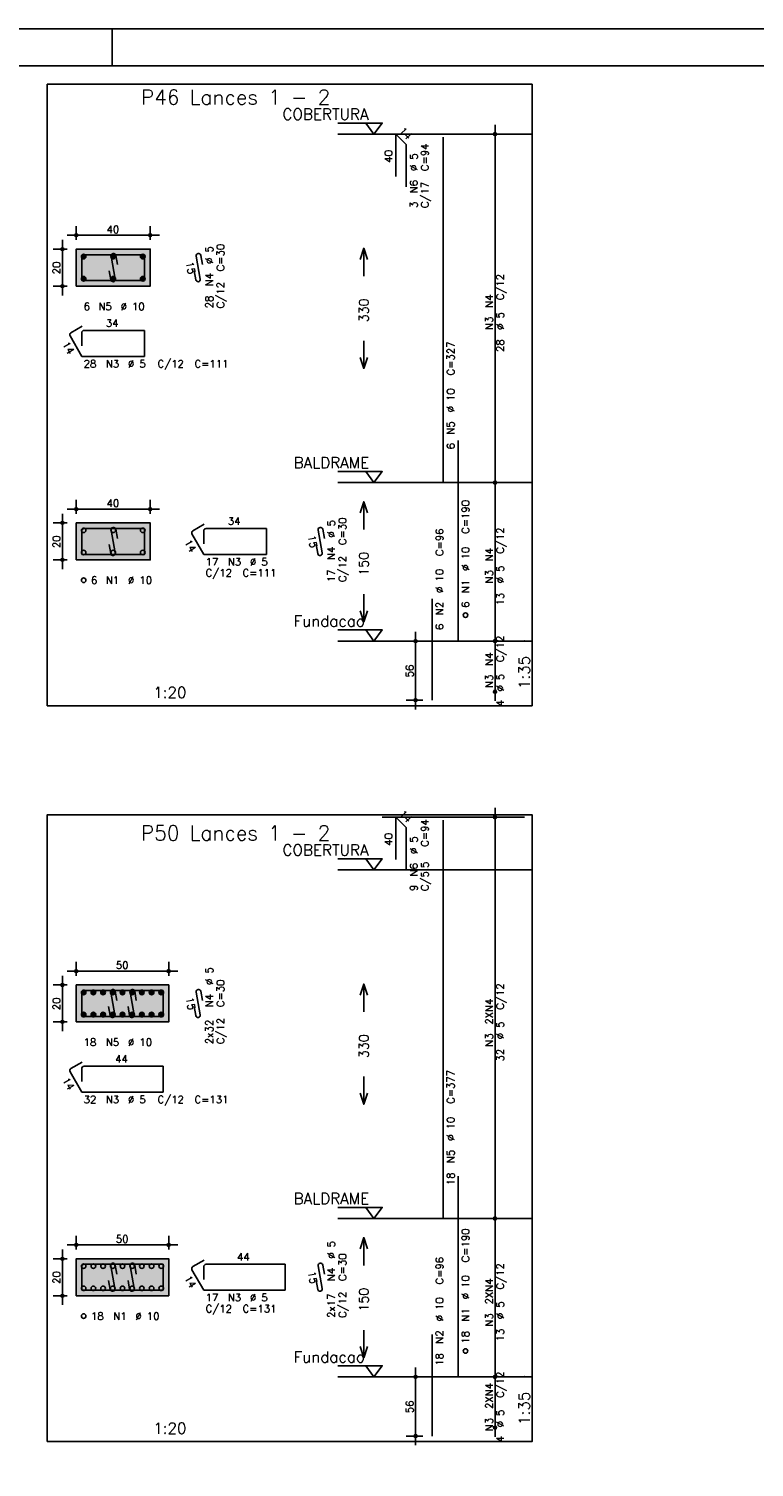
# Model space of a CAD drawing. Extents: x 0 to 84.1, y 0 to 59.4.
# Tile 6 of 7: x 44.8 to 64.5, y 20.5 to 59.4. Entities that reach past the tile are written whole.
import ezdxf

# ---------------------------------------------------------------- set-up
doc = ezdxf.new("R2010")
doc.units = 0
doc.header["$MEASUREMENT"] = 0
doc.linetypes.add('ESTILO_TQS_0002', pattern=[0.4, 0.1, -0.3])
for name, color, linetype in [('1', 1, 'CONTINUOUS'), ('2', 2, 'CONTINUOUS'), ('3', 3, 'CONTINUOUS'), ('4', 4, 'CONTINUOUS'), ('6', 6, 'CONTINUOUS'), ('7', 7, 'CONTINUOUS'), ('9', 9, 'CONTINUOUS')]:
    doc.layers.add(name, color=color, linetype=linetype)
doc.styles.get("Standard").update_dxf_attribs({"font": 'ROMANS.SHX'})

msp = doc.modelspace()

# ---------------------------------------------------------------- linework, layer by layer
at = {"layer": '1', "linetype": 'Continuous'}
for points in [[(45.345, 41.0855), (58.46, 41.0855), (58.46, 57.899786), (45.345, 57.899786), (45.345, 41.0855)], [(53.21, 56.849786), (54.41, 56.849786), (54.185, 56.549786), (53.96, 56.849786)], [(58.46, 56.549786), (53.21, 56.549786)], [(53.21, 47.421214), (54.41, 47.421214), (54.185, 47.121214), (53.96, 47.421214)], [(58.46, 47.121214), (53.21, 47.121214)], [(53.21, 43.1355), (54.41, 43.1355), (54.185, 42.8355), (53.96, 43.1355)], [(58.46, 42.8355), (53.21, 42.8355)], [(45.345, 21.1785), (58.46, 21.1785), (58.46, 38.135643), (45.345, 38.135643), (45.345, 21.1785)], [(58.26, 38.071357), (54.41, 38.071357)], [(58.26, 38.071357), (54.41, 38.071357)], [(53.21, 36.942786), (54.41, 36.942786), (54.185, 36.642786), (53.96, 36.942786)], [(58.46, 36.642786), (53.21, 36.642786)], [(53.21, 27.514214), (54.41, 27.514214), (54.185, 27.214214), (53.96, 27.514214)], [(58.46, 27.214214), (53.21, 27.214214)], [(53.21, 23.2285), (54.41, 23.2285), (54.185, 22.9285), (53.96, 23.2285)], [(58.46, 22.9285), (53.21, 22.9285)]]:
    msp.add_lwpolyline(points, dxfattribs=at)
at = {"layer": '1', "linetype": 'ESTILO_TQS_0002'}
for points in [[(46.13, 52.438), (48.13, 52.438), (48.13, 53.438), (46.13, 53.438), (46.13, 52.438)], [(46.13, 45.030857), (48.13, 45.030857), (48.13, 46.030857), (46.13, 46.030857), (46.13, 45.030857)], [(46.13, 32.531), (48.63, 32.531), (48.63, 33.531), (46.13, 33.531), (46.13, 32.531)], [(46.13, 25.123857), (48.63, 25.123857), (48.63, 26.123857), (46.13, 26.123857), (46.13, 25.123857)]]:
    msp.add_lwpolyline(points, dxfattribs=at)
at = {"layer": '2', "linetype": 'Continuous'}
for p, q in [((84.100006, 59.400002), (0, 59.400002)), ((47.100006, 58.400002), (47.100006, 59.400002)), ((57.46, 46.871214), (57.46, 56.799786)), ((57.46, 56.549786), (57.46, 56.549786)), ((45.88, 53.813), (48.38, 53.813)), ((46.13, 53.688), (46.13, 54.063)), ((48.13, 53.688), (48.13, 54.063)), ((45.88, 53.438), (45.505, 53.438)), ((45.755, 52.188), (45.755, 53.688)), ((46.13, 53.438), (46.13, 53.438)), ((46.13, 53.438), (46.13, 53.438)), ((48.13, 53.438), (48.13, 53.438)), ((45.88, 52.438), (45.505, 52.438)), ((46.13, 52.438), (46.13, 52.438)), ((57.46, 42.5855), (57.46, 47.371214)), ((57.46, 47.121214), (57.46, 47.121214)), ((57.46, 47.121214), (57.46, 47.121214)), ((45.88, 46.405857), (48.38, 46.405857)), ((46.13, 46.280857), (46.13, 46.655857)), ((48.13, 46.280857), (48.13, 46.655857)), ((45.88, 46.030857), (45.505, 46.030857)), ((45.755, 44.780857), (45.755, 46.280857)), ((46.13, 46.030857), (46.13, 46.030857)), ((46.13, 46.030857), (46.13, 46.030857)), ((48.13, 46.030857), (48.13, 46.030857)), ((45.88, 45.030857), (45.505, 45.030857)), ((46.13, 45.030857), (46.13, 45.030857)), ((55.51, 42.8355), (55.06, 42.8355)), ((55.31, 40.9855), (55.31, 43.0855)), ((55.76, 42.8355), (55.76, 42.8355)), ((57.46, 41.214071), (57.46, 43.0855)), ((57.46, 42.8355), (57.46, 42.8355)), ((57.46, 42.8355), (57.46, 42.8355)), ((57.46, 41.464071), (57.46, 41.464071)), ((55.51, 41.2355), (55.06, 41.2355)), ((55.76, 41.2355), (55.76, 41.2355)), ((57.46, 26.964214), (57.46, 38.321357)), ((57.46, 38.071357), (57.46, 38.071357)), ((45.88, 33.906), (48.88, 33.906)), ((46.13, 33.781), (46.13, 34.156)), ((48.63, 33.781), (48.63, 34.156)), ((45.88, 33.531), (45.505, 33.531)), ((45.755, 32.281), (45.755, 33.781)), ((46.13, 33.531), (46.13, 33.531)), ((46.13, 33.531), (46.13, 33.531)), ((48.63, 33.531), (48.63, 33.531)), ((45.88, 32.531), (45.505, 32.531)), ((46.13, 32.531), (46.13, 32.531)), ((57.46, 22.6785), (57.46, 27.464214)), ((57.46, 27.214214), (57.46, 27.214214)), ((57.46, 27.214214), (57.46, 27.214214)), ((45.88, 26.498857), (48.88, 26.498857)), ((46.13, 26.373857), (46.13, 26.748857)), ((48.63, 26.373857), (48.63, 26.748857)), ((45.88, 26.123857), (45.505, 26.123857)), ((45.755, 24.873857), (45.755, 26.373857)), ((46.13, 26.123857), (46.13, 26.123857)), ((46.13, 26.123857), (46.13, 26.123857)), ((48.63, 26.123857), (48.63, 26.123857)), ((45.88, 25.123857), (45.505, 25.123857)), ((46.13, 25.123857), (46.13, 25.123857)), ((55.31, 21.0785), (55.31, 23.1785)), ((57.46, 21.307071), (57.46, 23.1785)), ((55.51, 22.9285), (55.06, 22.9285)), ((55.76, 22.9285), (55.76, 22.9285)), ((57.46, 22.9285), (57.46, 22.9285)), ((57.46, 22.9285), (57.46, 22.9285)), ((57.46, 21.557071), (57.46, 21.557071)), ((55.51, 21.3285), (55.06, 21.3285)), ((55.76, 21.3285), (55.76, 21.3285))]:
    msp.add_line(p, q, dxfattribs=at)
for points in [[(83.100006, 1), (2.5, 1), (2.5, 58.400002), (83.100006, 58.400002), (83.100006, 1)], [(46.13, 52.438), (48.13, 52.438), (48.13, 53.438), (46.13, 53.438), (46.13, 52.438)], [(53.81, 53.1605), (53.91, 53.4605), (54.01, 53.1605)], [(53.91, 52.7105), (53.91, 53.4605)], [(53.91, 50.9605), (53.91, 50.2105)], [(53.81, 50.5105), (53.91, 50.2105), (54.01, 50.5105)], [(53.81, 46.303357), (53.91, 46.603357), (54.01, 46.303357)], [(53.91, 45.853357), (53.91, 46.603357)], [(46.13, 45.030857), (48.13, 45.030857), (48.13, 46.030857), (46.13, 46.030857), (46.13, 45.030857)], [(53.91, 44.103357), (53.91, 43.353357)], [(53.81, 43.653357), (53.91, 43.353357), (54.01, 43.653357)], [(46.13, 32.531), (48.63, 32.531), (48.63, 33.531), (46.13, 33.531), (46.13, 32.531)], [(53.81, 33.2535), (53.91, 33.5535), (54.01, 33.2535)], [(53.91, 32.8035), (53.91, 33.5535)], [(53.91, 31.0535), (53.91, 30.3035)], [(53.81, 30.6035), (53.91, 30.3035), (54.01, 30.6035)], [(53.81, 26.396357), (53.91, 26.696357), (54.01, 26.396357)], [(53.91, 25.946357), (53.91, 26.696357)], [(46.13, 25.123857), (48.63, 25.123857), (48.63, 26.123857), (46.13, 26.123857), (46.13, 25.123857)], [(53.91, 24.196357), (53.91, 23.446357)], [(53.81, 23.746357), (53.91, 23.446357), (54.01, 23.746357)]]:
    msp.add_lwpolyline(points, dxfattribs=at)
for centre, radius in [((57.46, 56.549786), 0.041625), ((57.46, 56.549786), 0.02075), ((46.13, 53.813), 0.04), ((46.13, 53.813), 0.02), ((48.13, 53.813), 0.04), ((48.13, 53.813), 0.02), ((45.755, 53.438), 0.04), ((45.755, 53.438), 0.02), ((45.755, 52.438), 0.04), ((45.755, 52.438), 0.02), ((57.46, 47.121214), 0.041625), ((57.46, 47.121214), 0.041625), ((57.46, 47.121214), 0.02075), ((57.46, 47.121214), 0.02075), ((46.13, 46.405857), 0.04), ((46.13, 46.405857), 0.02), ((48.13, 46.405857), 0.04), ((48.13, 46.405857), 0.02), ((45.755, 46.030857), 0.04), ((45.755, 46.030857), 0.02), ((45.755, 45.030857), 0.04), ((45.755, 45.030857), 0.02), ((55.31, 42.8355), 0.04), ((55.31, 42.8355), 0.02), ((57.46, 42.8355), 0.041625), ((57.46, 42.8355), 0.041625), ((57.46, 42.8355), 0.02075), ((57.46, 42.8355), 0.02075), ((55.31, 41.2355), 0.04), ((55.31, 41.2355), 0.02), ((57.46, 41.464071), 0.041625), ((57.46, 41.464071), 0.02075), ((57.46, 38.071357), 0.041625), ((57.46, 38.071357), 0.02075), ((46.13, 33.906), 0.04), ((46.13, 33.906), 0.02), ((48.63, 33.906), 0.04), ((48.63, 33.906), 0.02), ((45.755, 33.531), 0.04), ((45.755, 33.531), 0.02), ((45.755, 32.531), 0.04), ((45.755, 32.531), 0.02), ((57.46, 27.214214), 0.041625), ((57.46, 27.214214), 0.041625), ((57.46, 27.214214), 0.02075), ((57.46, 27.214214), 0.02075), ((46.13, 26.498857), 0.04), ((46.13, 26.498857), 0.02), ((48.63, 26.498857), 0.04), ((48.63, 26.498857), 0.02), ((45.755, 26.123857), 0.04), ((45.755, 26.123857), 0.02), ((45.755, 25.123857), 0.04), ((45.755, 25.123857), 0.02), ((55.31, 22.9285), 0.04), ((57.46, 22.9285), 0.041625), ((57.46, 22.9285), 0.041625), ((55.31, 22.9285), 0.02), ((57.46, 22.9285), 0.02075), ((57.46, 22.9285), 0.02075), ((57.46, 21.557071), 0.041625), ((57.46, 21.557071), 0.02075), ((55.31, 21.3285), 0.04), ((55.31, 21.3285), 0.02)]:
    msp.add_circle(centre, radius, dxfattribs=at)
at = {"layer": '3', "linetype": 'Continuous'}
for p, q in [((46.268156, 53.229189), (46.33881, 53.299843)), ((46.268165, 53.246875), (46.321181, 53.299892)), ((46.271831, 53.215187), (46.352838, 53.296193)), ((46.277882, 53.203559), (46.364471, 53.290149)), ((46.285828, 53.193828), (46.374208, 53.282208)), ((46.295562, 53.185884), (46.382159, 53.272482)), ((46.307198, 53.179843), (46.388158, 53.260803)), ((46.321173, 53.17614), (46.391893, 53.24686)), ((46.338878, 53.176167), (46.391897, 53.229187)), ((47.068156, 53.229189), (47.13881, 53.299843)), ((47.068165, 53.246875), (47.121181, 53.299892)), ((47.071831, 53.215187), (47.152838, 53.296193)), ((47.077882, 53.203559), (47.164471, 53.290149)), ((47.085828, 53.193828), (47.174208, 53.282208)), ((47.095562, 53.185884), (47.182159, 53.272482)), ((47.107198, 53.179843), (47.188158, 53.260803)), ((47.121173, 53.17614), (47.191893, 53.24686)), ((47.138878, 53.176167), (47.191897, 53.229187)), ((47.868156, 53.229189), (47.93881, 53.299843)), ((47.868165, 53.246875), (47.921181, 53.299892)), ((47.871831, 53.215187), (47.952838, 53.296193)), ((47.877882, 53.203559), (47.964471, 53.290149)), ((47.885828, 53.193828), (47.974208, 53.282208)), ((47.895562, 53.185884), (47.982159, 53.272482)), ((47.907198, 53.179843), (47.988158, 53.260803)), ((47.921173, 53.17614), (47.991893, 53.24686)), ((47.938878, 53.176167), (47.991897, 53.229187)), ((46.268156, 52.629189), (46.33881, 52.699843)), ((46.268165, 52.646875), (46.321181, 52.699892)), ((46.271831, 52.615187), (46.352838, 52.696193)), ((46.277882, 52.603559), (46.364471, 52.690149)), ((46.285828, 52.593828), (46.374208, 52.682208)), ((46.295562, 52.585884), (46.382159, 52.672482)), ((46.307198, 52.579843), (46.388158, 52.660803)), ((46.321173, 52.57614), (46.391893, 52.64686)), ((46.338878, 52.576167), (46.391897, 52.629187)), ((47.068156, 52.629189), (47.13881, 52.699843)), ((47.068165, 52.646875), (47.121181, 52.699892)), ((47.071831, 52.615187), (47.152838, 52.696193)), ((47.077882, 52.603559), (47.164471, 52.690149)), ((47.085828, 52.593828), (47.174208, 52.682208)), ((47.095562, 52.585884), (47.182159, 52.672482)), ((47.107198, 52.579843), (47.188158, 52.660803)), ((47.121173, 52.57614), (47.191893, 52.64686)), ((47.138878, 52.576167), (47.191897, 52.629187)), ((47.868156, 52.629189), (47.93881, 52.699843)), ((47.868165, 52.646875), (47.921181, 52.699892)), ((47.871831, 52.615187), (47.952838, 52.696193)), ((47.877882, 52.603559), (47.964471, 52.690149)), ((47.885828, 52.593828), (47.974208, 52.682208)), ((47.895562, 52.585884), (47.982159, 52.672482)), ((47.907198, 52.579843), (47.988158, 52.660803)), ((47.921173, 52.57614), (47.991893, 52.64686)), ((47.938878, 52.576167), (47.991897, 52.629187)), ((46.268156, 33.322189), (46.33881, 33.392843)), ((46.268165, 33.339875), (46.321181, 33.392892)), ((46.271831, 33.308187), (46.352838, 33.389193)), ((46.277882, 33.296559), (46.364471, 33.383149)), ((46.285828, 33.286828), (46.374208, 33.375208)), ((46.295562, 33.278884), (46.382159, 33.365482)), ((46.307198, 33.272843), (46.388158, 33.353803)), ((46.321173, 33.26914), (46.391893, 33.33986)), ((46.338878, 33.269167), (46.391897, 33.322187)), ((46.530656, 33.322189), (46.60131, 33.392843)), ((46.530665, 33.339875), (46.583681, 33.392892)), ((46.534331, 33.308187), (46.615338, 33.389193)), ((46.540382, 33.296559), (46.626971, 33.383149)), ((46.548328, 33.286828), (46.636708, 33.375208)), ((46.558062, 33.278884), (46.644659, 33.365482)), ((46.569698, 33.272843), (46.650658, 33.353803)), ((46.583673, 33.26914), (46.654393, 33.33986)), ((46.601378, 33.269167), (46.654397, 33.322187)), ((46.793156, 33.322189), (46.86381, 33.392843)), ((46.793165, 33.339875), (46.846181, 33.392892)), ((46.796831, 33.308187), (46.877838, 33.389193)), ((46.802882, 33.296559), (46.889471, 33.383149)), ((46.810828, 33.286828), (46.899208, 33.375208)), ((46.820562, 33.278884), (46.907159, 33.365482)), ((46.832198, 33.272843), (46.913158, 33.353803)), ((46.846173, 33.26914), (46.916893, 33.33986)), ((46.863878, 33.269167), (46.916897, 33.322187)), ((47.055656, 33.322189), (47.12631, 33.392843)), ((47.055665, 33.339875), (47.108681, 33.392892)), ((47.059331, 33.308187), (47.140338, 33.389193)), ((47.065382, 33.296559), (47.151971, 33.383149)), ((47.073328, 33.286828), (47.161708, 33.375208)), ((47.083062, 33.278884), (47.169659, 33.365482)), ((47.094698, 33.272843), (47.175658, 33.353803)), ((47.108673, 33.26914), (47.179393, 33.33986)), ((47.126378, 33.269167), (47.179397, 33.322187)), ((47.318156, 33.322189), (47.38881, 33.392843)), ((47.318165, 33.339875), (47.371181, 33.392892)), ((47.321831, 33.308187), (47.402838, 33.389193)), ((47.327882, 33.296559), (47.414471, 33.383149)), ((47.335828, 33.286828), (47.424208, 33.375208)), ((47.345562, 33.278884), (47.432159, 33.365482)), ((47.357198, 33.272843), (47.438158, 33.353803)), ((47.371173, 33.26914), (47.441893, 33.33986)), ((47.388878, 33.269167), (47.441897, 33.322187)), ((47.580656, 33.322189), (47.65131, 33.392843)), ((47.580665, 33.339875), (47.633681, 33.392892)), ((47.584331, 33.308187), (47.665338, 33.389193)), ((47.590382, 33.296559), (47.676971, 33.383149)), ((47.598328, 33.286828), (47.686708, 33.375208)), ((47.608062, 33.278884), (47.694659, 33.365482)), ((47.619698, 33.272843), (47.700658, 33.353803)), ((47.633673, 33.26914), (47.704393, 33.33986)), ((47.651378, 33.269167), (47.704397, 33.322187)), ((47.843156, 33.322189), (47.91381, 33.392843)), ((47.843165, 33.339875), (47.896181, 33.392892)), ((47.846831, 33.308187), (47.927838, 33.389193)), ((47.852882, 33.296559), (47.939471, 33.383149)), ((47.860828, 33.286828), (47.949208, 33.375208)), ((47.870562, 33.278884), (47.957159, 33.365482)), ((47.882198, 33.272843), (47.963158, 33.353803)), ((47.896173, 33.26914), (47.966893, 33.33986)), ((47.913878, 33.269167), (47.966897, 33.322187)), ((48.105656, 33.322189), (48.17631, 33.392843)), ((48.105665, 33.339875), (48.158681, 33.392892)), ((48.109331, 33.308187), (48.190338, 33.389193)), ((48.115382, 33.296559), (48.201971, 33.383149)), ((48.123328, 33.286828), (48.211708, 33.375208)), ((48.133062, 33.278884), (48.219659, 33.365482)), ((48.144698, 33.272843), (48.225658, 33.353803)), ((48.158673, 33.26914), (48.229393, 33.33986)), ((48.176378, 33.269167), (48.229397, 33.322187)), ((48.368156, 33.322189), (48.43881, 33.392843)), ((48.368165, 33.339875), (48.421181, 33.392892)), ((48.371831, 33.308187), (48.452838, 33.389193)), ((48.377882, 33.296559), (48.464471, 33.383149)), ((48.385828, 33.286828), (48.474208, 33.375208)), ((48.395562, 33.278884), (48.482159, 33.365482)), ((48.407198, 33.272843), (48.488158, 33.353803)), ((48.421173, 33.26914), (48.491893, 33.33986)), ((48.438878, 33.269167), (48.491897, 33.322187)), ((46.268156, 32.722189), (46.33881, 32.792843)), ((46.268165, 32.739875), (46.321181, 32.792892)), ((46.271831, 32.708187), (46.352838, 32.789193)), ((46.277882, 32.696559), (46.364471, 32.783149)), ((46.285828, 32.686828), (46.374208, 32.775208)), ((46.295562, 32.678884), (46.382159, 32.765482)), ((46.307198, 32.672843), (46.388158, 32.753803)), ((46.321173, 32.66914), (46.391893, 32.73986)), ((46.338878, 32.669167), (46.391897, 32.722187)), ((46.530656, 32.722189), (46.60131, 32.792843)), ((46.530665, 32.739875), (46.583681, 32.792892)), ((46.534331, 32.708187), (46.615338, 32.789193)), ((46.540382, 32.696559), (46.626971, 32.783149)), ((46.548328, 32.686828), (46.636708, 32.775208)), ((46.558062, 32.678884), (46.644659, 32.765482)), ((46.569698, 32.672843), (46.650658, 32.753803)), ((46.583673, 32.66914), (46.654393, 32.73986)), ((46.601378, 32.669167), (46.654397, 32.722187)), ((46.793156, 32.722189), (46.86381, 32.792843)), ((46.793165, 32.739875), (46.846181, 32.792892)), ((46.796831, 32.708187), (46.877838, 32.789193)), ((46.802882, 32.696559), (46.889471, 32.783149)), ((46.810828, 32.686828), (46.899208, 32.775208)), ((46.820562, 32.678884), (46.907159, 32.765482)), ((46.832198, 32.672843), (46.913158, 32.753803)), ((46.846173, 32.66914), (46.916893, 32.73986)), ((46.863878, 32.669167), (46.916897, 32.722187)), ((47.055656, 32.722189), (47.12631, 32.792843)), ((47.055665, 32.739875), (47.108681, 32.792892)), ((47.059331, 32.708187), (47.140338, 32.789193)), ((47.065382, 32.696559), (47.151971, 32.783149)), ((47.073328, 32.686828), (47.161708, 32.775208)), ((47.083062, 32.678884), (47.169659, 32.765482)), ((47.094698, 32.672843), (47.175658, 32.753803)), ((47.108673, 32.66914), (47.179393, 32.73986)), ((47.126378, 32.669167), (47.179397, 32.722187)), ((47.318156, 32.722189), (47.38881, 32.792843)), ((47.318165, 32.739875), (47.371181, 32.792892)), ((47.321831, 32.708187), (47.402838, 32.789193)), ((47.327882, 32.696559), (47.414471, 32.783149)), ((47.335828, 32.686828), (47.424208, 32.775208)), ((47.345562, 32.678884), (47.432159, 32.765482)), ((47.357198, 32.672843), (47.438158, 32.753803)), ((47.371173, 32.66914), (47.441893, 32.73986)), ((47.388878, 32.669167), (47.441897, 32.722187)), ((47.580656, 32.722189), (47.65131, 32.792843)), ((47.580665, 32.739875), (47.633681, 32.792892)), ((47.584331, 32.708187), (47.665338, 32.789193)), ((47.590382, 32.696559), (47.676971, 32.783149)), ((47.598328, 32.686828), (47.686708, 32.775208)), ((47.608062, 32.678884), (47.694659, 32.765482)), ((47.619698, 32.672843), (47.700658, 32.753803)), ((47.633673, 32.66914), (47.704393, 32.73986)), ((47.651378, 32.669167), (47.704397, 32.722187)), ((47.843156, 32.722189), (47.91381, 32.792843)), ((47.843165, 32.739875), (47.896181, 32.792892)), ((47.846831, 32.708187), (47.927838, 32.789193)), ((47.852882, 32.696559), (47.939471, 32.783149)), ((47.860828, 32.686828), (47.949208, 32.775208)), ((47.870562, 32.678884), (47.957159, 32.765482)), ((47.882198, 32.672843), (47.963158, 32.753803)), ((47.896173, 32.66914), (47.966893, 32.73986)), ((47.913878, 32.669167), (47.966897, 32.722187)), ((48.105656, 32.722189), (48.17631, 32.792843)), ((48.105665, 32.739875), (48.158681, 32.792892)), ((48.109331, 32.708187), (48.190338, 32.789193)), ((48.115382, 32.696559), (48.201971, 32.783149)), ((48.123328, 32.686828), (48.211708, 32.775208)), ((48.133062, 32.678884), (48.219659, 32.765482)), ((48.144698, 32.672843), (48.225658, 32.753803)), ((48.158673, 32.66914), (48.229393, 32.73986)), ((48.176378, 32.669167), (48.229397, 32.722187)), ((48.368156, 32.722189), (48.43881, 32.792843)), ((48.368165, 32.739875), (48.421181, 32.792892)), ((48.371831, 32.708187), (48.452838, 32.789193)), ((48.377882, 32.696559), (48.464471, 32.783149)), ((48.385828, 32.686828), (48.474208, 32.775208)), ((48.395562, 32.678884), (48.482159, 32.765482)), ((48.407198, 32.672843), (48.488158, 32.753803)), ((48.421173, 32.66914), (48.491893, 32.73986)), ((48.438878, 32.669167), (48.491897, 32.722187))]:
    msp.add_line(p, q, dxfattribs=at)
for centre in [(46.33, 53.238), (47.13, 53.238), (47.93, 53.238), (46.33, 52.638), (47.13, 52.638), (47.93, 52.638), (46.33, 45.830857), (47.13, 45.830857), (47.93, 45.830857), (46.33, 45.230857), (47.13, 45.230857), (47.93, 45.230857), (46.33, 44.480857), (56.66, 43.5355), (46.33, 33.331), (46.5925, 33.331), (46.855, 33.331), (47.1175, 33.331), (47.38, 33.331), (47.6425, 33.331), (47.905, 33.331), (48.1675, 33.331), (48.43, 33.331), (46.33, 32.731), (46.5925, 32.731), (46.855, 32.731), (47.1175, 32.731), (47.38, 32.731), (47.6425, 32.731), (47.905, 32.731), (48.1675, 32.731), (48.43, 32.731), (46.33, 25.923857), (46.5925, 25.923857), (46.855, 25.923857), (47.1175, 25.923857), (47.38, 25.923857), (47.6425, 25.923857), (47.905, 25.923857), (48.1675, 25.923857), (48.43, 25.923857), (46.33, 25.323857), (46.5925, 25.323857), (46.855, 25.323857), (47.1175, 25.323857), (47.38, 25.323857), (47.6425, 25.323857), (47.905, 25.323857), (48.1675, 25.323857), (48.43, 25.323857), (46.33, 24.573857), (56.66, 23.6285)]:
    msp.add_circle(centre, 0.0625, dxfattribs=at)
at = {"layer": '4', "linetype": 'Continuous'}
for p, q in [((46.28, 53.2255), (46.28, 52.588)), ((46.28, 53.2255), (46.28, 52.8755)), ((46.6925, 53.288), (46.3425, 53.288)), ((47.98, 53.288), (46.3425, 53.288)), ((47.075065, 53.245634), (47.184935, 52.630366)), ((47.242067, 53.021501), (47.198119, 53.267607)), ((47.98, 52.588), (47.98, 53.288)), ((46.28, 52.588), (47.98, 52.588)), ((47.061881, 52.608393), (47.017933, 52.854499)), ((46.28, 45.818357), (46.28, 45.180857)), ((46.28, 45.818357), (46.28, 45.468357)), ((46.6925, 45.880857), (46.3425, 45.880857)), ((47.98, 45.880857), (46.3425, 45.880857)), ((47.075065, 45.838491), (47.184935, 45.223224)), ((47.242067, 45.614358), (47.198119, 45.860465)), ((47.98, 45.180857), (47.98, 45.880857)), ((46.28, 45.180857), (47.98, 45.180857)), ((47.061881, 45.20125), (47.017933, 45.447357)), ((46.28, 33.3185), (46.28, 32.681)), ((46.28, 33.3185), (46.28, 32.9685)), ((46.6925, 33.381), (46.3425, 33.381)), ((48.48, 33.381), (46.3425, 33.381)), ((47.062565, 33.338634), (47.172435, 32.723366)), ((47.229567, 33.114501), (47.185619, 33.360607)), ((47.587565, 33.338634), (47.697435, 32.723366)), ((47.754567, 33.114501), (47.710619, 33.360607)), ((48.48, 32.681), (48.48, 33.381)), ((47.049381, 32.701393), (47.005433, 32.947499)), ((47.574381, 32.701393), (47.530433, 32.947499)), ((46.28, 32.681), (48.48, 32.681)), ((46.28, 25.911357), (46.28, 25.273857)), ((46.28, 25.911357), (46.28, 25.561357)), ((46.6925, 25.973857), (46.3425, 25.973857)), ((48.48, 25.973857), (46.3425, 25.973857)), ((47.062565, 25.931491), (47.172435, 25.316224)), ((47.229567, 25.707358), (47.185619, 25.953465)), ((47.587565, 25.931491), (47.697435, 25.316224)), ((47.754567, 25.707358), (47.710619, 25.953465)), ((48.48, 25.273857), (48.48, 25.973857)), ((47.049381, 25.29425), (47.005433, 25.540357)), ((47.574381, 25.29425), (47.530433, 25.540357)), ((46.28, 25.273857), (48.48, 25.273857))]:
    msp.add_line(p, q, dxfattribs=at)
for centre, start, end in [((47.136592, 53.256621), 10.124672, 190.124672), ((46.3425, 53.2255), 90, 180), ((46.3425, 53.2255), 90, 180), ((47.123408, 52.619379), 190.124672, 10.124672), ((46.3425, 45.818357), 90, 180), ((46.3425, 45.818357), 90, 180), ((47.136592, 45.849478), 10.124672, 190.124672), ((47.123408, 45.212237), 190.124672, 10.124672), ((46.3425, 33.3185), 90, 180), ((46.3425, 33.3185), 90, 180), ((47.124092, 33.349621), 10.124672, 190.124672), ((47.649092, 33.349621), 10.124672, 190.124672), ((47.110908, 32.712379), 190.124672, 10.124672), ((47.635908, 32.712379), 190.124672, 10.124672), ((46.3425, 25.911357), 90, 180), ((46.3425, 25.911357), 90, 180), ((47.124092, 25.942478), 10.124672, 190.124672), ((47.649092, 25.942478), 10.124672, 190.124672), ((47.110908, 25.305237), 190.124672, 10.124672), ((47.635908, 25.305237), 190.124672, 10.124672)]:
    msp.add_arc(centre, 0.0625, start, end, dxfattribs=at)
at = {"layer": '6', "linetype": 'Continuous'}
for p, q in [((54.77716, 55.406929), (54.77716, 56.549786)), ((54.77716, 56.549786), (55.060003, 56.266943)), ((56.06, 47.121214), (56.06, 56.464071)), ((55.060003, 56.266943), (55.060003, 55.124086)), ((49.375065, 53.245634), (49.484935, 52.630366)), ((49.542067, 53.021501), (49.498119, 53.267607)), ((49.361881, 52.608393), (49.317933, 52.854499)), ((45.96125, 51.090091), (46.28, 50.538)), ((46.287235, 51.350468), (45.984127, 51.175468)), ((46.28, 51.1755), (46.28, 50.8255)), ((47.98, 51.238), (46.3425, 51.238)), ((47.98, 50.538), (47.98, 51.238)), ((46.28, 50.538), (47.98, 50.538)), ((56.46, 42.8355), (56.46, 48.264071)), ((49.587235, 45.993325), (49.284127, 45.818325)), ((49.26125, 45.732948), (49.58, 45.180857)), ((49.58, 45.818357), (49.58, 45.468357)), ((51.28, 45.880857), (49.6425, 45.880857)), ((51.28, 45.180857), (51.28, 45.880857)), ((52.675065, 45.838491), (52.784935, 45.223224)), ((52.842067, 45.614358), (52.798119, 45.860465)), ((49.58, 45.180857), (51.28, 45.180857)), ((52.661881, 45.20125), (52.617933, 45.447357)), ((55.76, 41.2355), (55.76, 43.978357)), ((54.77716, 36.9285), (54.77716, 38.071357)), ((54.77716, 38.071357), (55.060003, 37.788514)), ((55.060003, 37.788514), (55.060003, 36.645657)), ((56.06, 27.214214), (56.06, 37.985643)), ((49.375065, 33.338634), (49.484935, 32.723366)), ((49.542067, 33.114501), (49.498119, 33.360607)), ((49.361881, 32.701393), (49.317933, 32.947499)), ((45.96125, 31.183091), (46.28, 30.631)), ((46.287235, 31.443468), (45.984127, 31.268468)), ((46.28, 31.2685), (46.28, 30.9185)), ((48.48, 31.331), (46.3425, 31.331)), ((48.48, 30.631), (48.48, 31.331)), ((46.28, 30.631), (48.48, 30.631)), ((56.46, 22.9285), (56.46, 28.357071)), ((49.587235, 26.086325), (49.284127, 25.911325)), ((49.26125, 25.825948), (49.58, 25.273857)), ((49.58, 25.911357), (49.58, 25.561357)), ((51.78, 25.973857), (49.6425, 25.973857)), ((51.78, 25.273857), (51.78, 25.973857)), ((52.675065, 25.931491), (52.784935, 25.316224)), ((52.842067, 25.707358), (52.798119, 25.953465)), ((52.661881, 25.29425), (52.617933, 25.540357)), ((49.58, 25.273857), (51.78, 25.273857)), ((55.76, 21.3285), (55.76, 24.071357))]:
    msp.add_line(p, q, dxfattribs=at)
for centre, start, end in [((49.436592, 53.256621), 10.124672, 190.124672), ((49.423408, 52.619379), 190.124672, 10.124672), ((46.015377, 51.121341), 120, 210), ((46.3425, 51.1755), 90, 180), ((49.315377, 45.764198), 120, 210), ((49.6425, 45.818357), 90, 180), ((52.736592, 45.849478), 10.124672, 190.124672), ((52.723408, 45.212237), 190.124672, 10.124672), ((49.436592, 33.349621), 10.124672, 190.124672), ((49.423408, 32.712379), 190.124672, 10.124672), ((46.015377, 31.214341), 120, 210), ((46.3425, 31.2685), 90, 180), ((49.315377, 25.857198), 120, 210), ((49.6425, 25.911357), 90, 180), ((52.736592, 25.942478), 10.124672, 190.124672), ((52.723408, 25.305237), 190.124672, 10.124672)]:
    msp.add_arc(centre, 0.0625, start, end, dxfattribs=at)
at = {"layer": '9', "linetype": 'Continuous'}
for points in [[(46.13, 52.438), (48.13, 52.438), (48.13, 53.438)], [(46.13, 52.438), (48.13, 53.438), (46.13, 53.438)], [(46.13, 52.438), (46.13, 53.438), (46.13, 52.438)], [(46.13, 45.030857), (48.13, 45.030857), (48.13, 46.030857)], [(46.13, 45.030857), (48.13, 46.030857), (46.13, 46.030857)], [(46.13, 45.030857), (46.13, 46.030857), (46.13, 45.030857)], [(46.13, 32.531), (48.63, 32.531), (48.63, 33.531)], [(46.13, 32.531), (48.63, 33.531), (46.13, 33.531)], [(46.13, 32.531), (46.13, 33.531), (46.13, 32.531)], [(46.13, 25.123857), (48.63, 25.123857), (48.63, 26.123857)], [(46.13, 25.123857), (48.63, 26.123857), (46.13, 26.123857)], [(46.13, 25.123857), (46.13, 26.123857), (46.13, 25.123857)]]:
    msp.add_solid(points, dxfattribs=at)

# ---------------------------------------------------------------- texts
at = {"layer": '1', "linetype": 'Continuous'}
for s, p in [('COBERTURA', (51.71, 56.939786)), ('BALDRAME', (52.01, 47.511214)), ('Fundacao', (52.01, 43.2255)), ('COBERTURA', (51.71, 37.032786)), ('BALDRAME', (52.01, 27.604214)), ('Fundacao', (52.01, 23.3185))]:
    msp.add_text(s, height=0.3, dxfattribs=at).set_placement(p)
at = {"layer": '2', "linetype": 'Continuous'}
for s, height, rotation, p in [('14', 0.2, 315, (54.847871, 56.620496)), ('40', 0.2, 90, (54.67716, 55.778357)), ('C=94', 0.2, 90, (55.66, 55.549786)), ('%%c 5', 0.2, 90, (55.36, 55.549786)), ('N6', 0.2, 90, (55.36, 54.949786)), ('C/17', 0.2, 90, (55.66, 54.549786)), ('3', 0.2, 90, (55.36, 54.549786)), ('%%c 5', 0.2, 90, (49.83, 53.038)), ('C=30', 0.2, 90, (50.13, 52.838)), ('20', 0.2, 90, (45.695, 52.758)), ('15', 0.2, 280.124672, (49.099514, 53.082148)), ('N4', 0.2, 90, (49.83, 52.438)), ('C/12', 0.2, 90, (57.7, 52.0555)), ('C/12', 0.2, 90, (50.13, 51.838)), ('N4', 0.2, 90, (57.4, 51.8555)), ('28', 0.2, 90, (49.83, 51.838)), ('330', 0.25, 90, (54.035, 51.4605)), ('N3', 0.2, 90, (57.4, 51.2555)), ('%%c 5', 0.2, 90, (57.7, 51.2555)), ('14', 0.2, 300, (45.745192, 50.864314)), ('C=327', 0.2, 90, (56.36, 50.021214)), ('28', 0.2, 90, (57.7, 50.6555)), ('%%c 10', 0.2, 90, (56.36, 49.021214)), ('N5', 0.2, 90, (56.36, 48.421214)), ('6', 0.2, 90, (56.36, 48.021214)), ('C=190', 0.2, 90, (56.76, 45.7355)), ('%%c 5', 0.2, 90, (53.13, 45.630857)), ('C=30', 0.2, 90, (53.43, 45.430857)), ('20', 0.2, 90, (45.695, 45.350857)), ('14', 0.2, 300, (49.045192, 45.507171)), ('15', 0.2, 280.124672, (52.399514, 45.675005)), ('C=96', 0.2, 90, (56.06, 45.1355)), ('C/12', 0.2, 90, (57.7, 45.198357)), ('N4', 0.2, 90, (53.13, 45.030857)), ('150', 0.25, 90, (54.035, 44.603357)), ('%%c 10', 0.2, 90, (56.76, 44.7355)), ('N4', 0.2, 90, (57.4, 44.998357)), ('C/12', 0.2, 90, (53.43, 44.430857)), ('%%c 5', 0.2, 90, (57.7, 44.398357)), ('17', 0.2, 90, (53.13, 44.430857)), ('%%c 10', 0.2, 90, (56.06, 44.1355)), ('N1', 0.2, 90, (56.76, 44.1355)), ('N3', 0.2, 90, (57.4, 44.398357)), ('13', 0.2, 90, (57.7, 43.798357)), ('N2', 0.2, 90, (56.06, 43.5355)), ('6', 0.2, 90, (56.76, 43.7355)), ('6', 0.2, 90, (56.06, 43.1355)), ('C/12', 0.2, 90, (57.7, 42.269786)), ('N4', 0.2, 90, (57.4, 42.169786)), ('56', 0.2, 90, (55.25, 41.8555)), ('1:35', 0.3, 90, (58.4, 41.5355)), ('N3', 0.2, 90, (57.4, 41.569786)), ('%%c 5', 0.2, 90, (57.7, 41.469786)), ('4', 0.2, 90, (57.7, 41.069786)), ('14', 0.2, 315, (54.847871, 38.142068)), ('C=94', 0.2, 90, (55.66, 37.271357)), ('40', 0.2, 90, (54.67716, 37.299929)), ('%%c 5', 0.2, 90, (55.36, 37.071357)), ('N6', 0.2, 90, (55.36, 36.471357)), ('C/5.5', 0.2, 90, (55.66, 36.071357)), ('9', 0.2, 90, (55.36, 36.071357)), ('%%c 5', 0.2, 90, (49.83, 33.531)), ('C=30', 0.2, 90, (50.13, 32.931)), ('20', 0.2, 90, (45.695, 32.851)), ('15', 0.2, 280.124672, (49.099514, 33.175148)), ('N4', 0.2, 90, (49.83, 32.931)), ('2XN4', 0.2, 90, (57.4, 32.462786)), ('C/12', 0.2, 90, (57.7, 32.862786)), ('2x32', 0.2, 90, (49.83, 31.931)), ('C/12', 0.2, 90, (50.13, 31.931)), ('%%c 5', 0.2, 90, (57.7, 32.062786)), ('330', 0.25, 90, (54.035, 31.5535)), ('N3', 0.2, 90, (57.4, 31.862786)), ('32', 0.2, 90, (57.7, 31.462786)), ('14', 0.2, 300, (45.745192, 30.957314)), ('C=377', 0.2, 90, (56.36, 30.314214)), ('%%c 10', 0.2, 90, (56.36, 29.314214)), ('N5', 0.2, 90, (56.36, 28.714214)), ('18', 0.2, 90, (56.36, 28.114214)), ('%%c 5', 0.2, 90, (53.13, 26.123857)), ('C=190', 0.2, 90, (56.76, 26.0285)), ('C=30', 0.2, 90, (53.43, 25.523857)), ('20', 0.2, 90, (45.695, 25.443857)), ('15', 0.2, 280.124672, (52.399514, 25.768005)), ('N4', 0.2, 90, (53.13, 25.523857)), ('C=96', 0.2, 90, (56.06, 25.4285)), ('C/12', 0.2, 90, (57.7, 25.291357)), ('14', 0.2, 300, (49.045192, 25.600171)), ('%%c 10', 0.2, 90, (56.76, 25.0285)), ('2XN4', 0.2, 90, (57.4, 24.891357)), ('2x17', 0.2, 90, (53.13, 24.523857)), ('C/12', 0.2, 90, (53.43, 24.523857)), ('150', 0.25, 90, (54.035, 24.696357)), ('%%c 10', 0.2, 90, (56.06, 24.4285)), ('N1', 0.2, 90, (56.76, 24.4285)), ('N3', 0.2, 90, (57.4, 24.291357)), ('%%c 5', 0.2, 90, (57.7, 24.491357)), ('N2', 0.2, 90, (56.06, 23.8285)), ('13', 0.2, 90, (57.7, 23.891357)), ('18', 0.2, 90, (56.76, 23.8285)), ('18', 0.2, 90, (56.06, 23.2285)), ('2XN4', 0.2, 90, (57.4, 22.062786)), ('C/12', 0.2, 90, (57.7, 22.362786)), ('56', 0.2, 90, (55.25, 21.9485)), ('1:35', 0.3, 90, (58.4, 21.6285)), ('N3', 0.2, 90, (57.4, 21.462786)), ('%%c 5', 0.2, 90, (57.7, 21.562786)), ('4', 0.2, 90, (57.7, 21.162786))]:
    msp.add_text(s, height=height, rotation=rotation, dxfattribs=at).set_placement(p)
for s, height, p in [('2', 0.01, (58.25, 56.549786)), ('40', 0.2, (46.95, 53.873)), ('6', 0.2, (46.33, 51.788)), ('N5', 0.2, (46.73, 51.788)), ('%%c 10', 0.2, (47.33, 51.788)), ('34', 0.2, (46.93, 51.338)), ('28', 0.2, (46.33, 50.238)), ('N3', 0.2, (46.93, 50.238)), ('%%c 5', 0.2, (47.53, 50.238)), ('C/12', 0.2, (48.33, 50.238)), ('C=111', 0.2, (49.33, 50.238)), ('1', 0.01, (58.25, 47.121214)), ('40', 0.2, (46.95, 46.465857)), ('34', 0.2, (50.23, 45.980857)), ('C/12', 0.2, (49.63, 44.580857)), ('17', 0.2, (49.63, 44.880857)), ('N3', 0.2, (50.23, 44.880857)), ('C=111', 0.2, (50.63, 44.580857)), ('%%c 5', 0.2, (50.83, 44.880857)), ('6', 0.2, (46.53, 44.380857)), ('N1', 0.2, (46.93, 44.380857)), ('%%c 10', 0.2, (47.53, 44.380857)), ('0', 0.01, (58.25, 42.8355)), ('1:20', 0.3, (48.2125, 41.2955)), ('2', 0.01, (58.25, 36.642786)), ('50', 0.2, (47.2, 33.966)), ('18', 0.2, (46.33, 31.881)), ('N5', 0.2, (46.93, 31.881)), ('%%c 10', 0.2, (47.53, 31.881)), ('44', 0.2, (47.18, 31.431)), ('32', 0.2, (46.33, 30.331)), ('N3', 0.2, (46.93, 30.331)), ('%%c 5', 0.2, (47.53, 30.331)), ('C/12', 0.2, (48.33, 30.331)), ('C=131', 0.2, (49.33, 30.331)), ('1', 0.01, (58.25, 27.214214)), ('50', 0.2, (47.2, 26.558857)), ('44', 0.2, (50.48, 26.073857)), ('17', 0.2, (49.63, 24.973857)), ('N3', 0.2, (50.23, 24.973857)), ('%%c 5', 0.2, (50.83, 24.973857)), ('18', 0.2, (46.53, 24.473857)), ('N1', 0.2, (47.13, 24.473857)), ('%%c 10', 0.2, (47.73, 24.473857)), ('C/12', 0.2, (49.63, 24.673857)), ('C=131', 0.2, (50.63, 24.673857)), ('0', 0.01, (58.25, 22.9285)), ('1:20', 0.3, (48.2125, 21.3885))]:
    msp.add_text(s, height=height, dxfattribs=at).set_placement(p)
at = {"layer": '7', "linetype": 'Continuous'}
for s, p in [('P46 Lances 1 - 2', (47.8775, 57.349786)), ('P50 Lances 1 - 2', (47.8775, 37.442786))]:
    msp.add_text(s, height=0.4, dxfattribs=at).set_placement(p)

doc.saveas('drawing.dxf')
